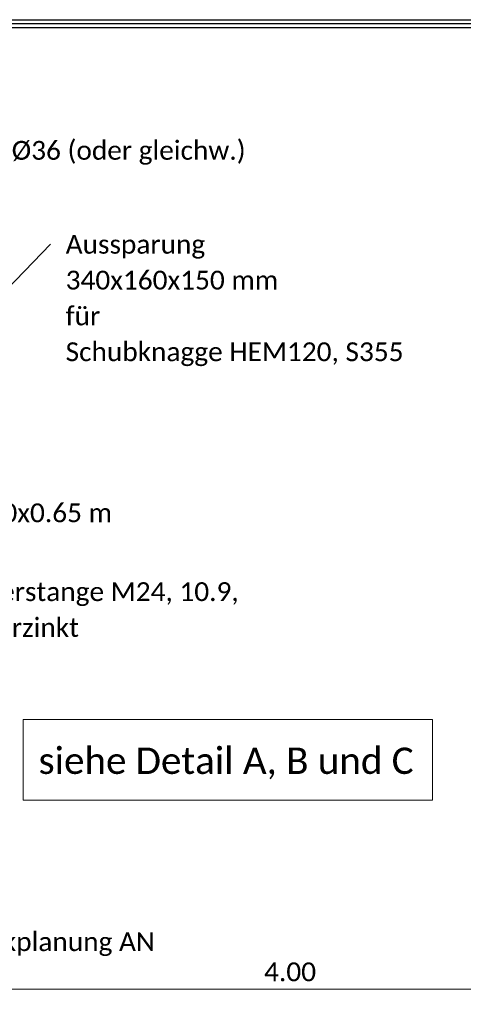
# Model space of a CAD drawing. Header units: metres. Extents: x -3 to 135, y -4 to 27.
# Tile 60 of 81: x 83.53 to 86.48, y -2.48 to 4.06. Entities that reach past the tile are written whole.
import ezdxf

# ---------------------------------------------------------------- set-up
doc = ezdxf.new("R2010")
doc.units = ezdxf.units.M
doc.linetypes.add('Verdeckt', pattern=[0.15, 0.1, -0.05])
for name, color, linetype, lineweight in [('A-ANNO-DIMS', 211, 'Continuous', 9), ('A-ANNO-DIMS-50', 211, 'Continuous', 9), ('S-BEAM', 12, 'Continuous', 35), ('S-BEAM-HDLN', 1, 'Verdeckt', 25), ('Text', 250, 'Continuous', 9)]:
    doc.layers.add(name, color=color, linetype=linetype, lineweight=lineweight)
doc.styles.add('Calibri_1', font='calibri.ttf', dxfattribs={"height": 0.125})
doc.styles.add('Calibri_4', font='calibri.ttf', dxfattribs={"height": 0.175})
doc.dimstyles.new('DIM25', dxfattribs={"dimscale": 0.3048, "dimtxt": 0.147169, "dimasz": 0.246063, "dimexe": 0.328084, "dimexo": 0.0625, "dimgap": 0.016404, "dimtad": 1, "dimrnd": 0.001, "dimzin": 0, "dimdsep": 46, "dimtxsty": 'Calibri_1', "dimblk1": 'OBLIQUE', "dimblk2": 'OBLIQUE', "dimsah": 1, "dimcen": 0.09, "dimdle": 0.328084, "dimadec": 0, "dimazin": 0, "dimtfac": 1, "dimtdec": 4, "dimtix": 1, "dimtmove": 0, "dimatfit": 3, "dimfxl": 0.656168, "dimfxlon": 1, "dimtvp": 1, "dimtolj": 1, "dimtzin": 0, "dimlwd": 18, "dimlwe": 18, "dimarcsym": 2})

# ---------------------------------------------------------------- blocks, each defined once
blk = doc.blocks.new('HEB Träger - HEB 500-1128531-1 - 1')
at = {"layer": 'S-BEAM', "lineweight": 25}
for p, q in [((26.7135, 4.0603), (34.4135, 4.0603)), ((34.4135, 4.0325), (26.7135, 4.0325)), ((34.4135, 4.0063), (26.7135, 4.0063))]:
    blk.add_line(p, q, dxfattribs=at)
blk = doc.blocks.new('DIMBLOCK134-1 - 1')
at = {"layer": 'A-ANNO-DIMS-50', "lineweight": 18}
for p, q in [((83.3309, -2.3844), (83.3309, -2.1844)), ((87.3309, -2.3844), (87.3309, -2.1844)), ((87.3309, -2.3844), (83.3309, -2.3844)), ((83.3309, -2.3844), (83.3309, -2.4844)), ((87.3309, -2.3844), (87.3309, -2.4844))]:
    blk.add_line(p, q, dxfattribs=at)
at = {"layer": 'A-ANNO-DIMS-50', "lineweight": 35}
for p, q in [((83.3309, -2.3844), (83.3684, -2.3469)), ((87.3309, -2.3844), (87.3684, -2.3469)), ((83.3309, -2.3844), (83.2934, -2.4219)), ((87.3309, -2.3844), (87.2934, -2.4219))]:
    blk.add_line(p, q, dxfattribs=at)
at = {"layer": 'A-ANNO-DIMS-50', "color": 0, "lineweight": 18, "insert": (85.1557, -2.2061), "char_height": 0.125, "width": 0.420292, "attachment_point": 1, "line_spacing_factor": 1.158048, "style": 'Calibri_1'}
blk.add_mtext('4.00', dxfattribs=at)
blk = doc.blocks.new('_Oblique')
at = {"color": 0, "linetype": 'ByBlock', "lineweight": -2}
blk.add_line((-0.5, -0.5), (0.5, 0.5), dxfattribs=at)

msp = doc.modelspace()

# ---------------------------------------------------------------- linework, layer by layer
at = {"layer": 'Text', "flags": 128}
msp.add_lwpolyline([(83.5552, -0.5902), (86.2754, -0.5902), (86.2754, -1.1274), (83.5552, -1.1274)], close=True, dxfattribs=at)

# ---------------------------------------------------------------- block references
at = {"layer": 'S-BEAM-HDLN'}
msp.add_blockref('HEB Träger - HEB 500-1128531-1 - 1', (54.7673, 0), dxfattribs=at)

# ---------------------------------------------------------------- texts
at = {"layer": 'Text', "color": 7, "char_height": 0.125, "attachment_point": 1, "style": 'Calibri_1', "bg_fill": 3, "box_fill_scale": 1.25, "bg_fill_color": 256, "bg_fill_true_color": 13158600, "bg_fill_transparency": 0}
for s, insert, width in [('Zugstab DETAN-S Ø36 (oder gleichw.) ', (82.0705, 3.2544), 3.647678), ('3.50x0.40x0.65 m', (82.7403, 0.845), 1.711603), ('analog Werkplanung AN', (82.5093, -2.0055), 2.328902)]:
    msp.add_mtext(s, dxfattribs=dict(at, insert=insert, width=width))
at = {"layer": 'Text', "color": 7, "attachment_point": 1}
for s, insert, char_height, width, style in [('Aussparung', (83.8369, 2.63), 0.125, 1.126371, 'Calibri_1'), ('340x160x150 mm', (83.8369, 2.3919), 0.125, 1.71962, 'Calibri_1'), ('für', (83.8369, 2.1537), 0.125, 0.280591, 'Calibri_1'), ('Schubknagge HEM120, S355', (83.8369, 1.9156), 0.125, 2.725738, 'Calibri_1'), ('4x Ankerstange M24, 10.9, ', (82.8708, 0.321), 0.125, 2.621518, 'Calibri_1'), ('feuerverzinkt', (82.8708, 0.0828), 0.125, 1.2827, 'Calibri_1'), ('siehe Detail A, B und C', (83.6568, -0.7781), 0.175, 3.046413, 'Calibri_4')]:
    msp.add_mtext(s, dxfattribs=dict(at, insert=insert, char_height=char_height, width=width, style=style))

# ---------------------------------------------------------------- next in the draw order: linework, layer by layer
at = {"layer": 'Text'}
msp.add_line((81.4016, 0.1498), (83.7353, 2.5675), dxfattribs=at)

# ---------------------------------------------------------------- next in the draw order: dimensions: what is measured, and where the dimension line sits
at = {"layer": 'A-ANNO-DIMS', "lineweight": 18}
dim = msp.add_linear_dim(base=(83.3309, -2.3844), p1=(87.3309, -2.1844), p2=(83.3309, -2.1844), dimstyle='DIM25', override={"dimpost": '<>', "dimfxl": 4}, dxfattribs=at)
dim.commit()
dim.dimension.update_dxf_attribs({"geometry": 'DIMBLOCK134-1 - 1', "text_midpoint": (85.3309, -2.3153)})

doc.saveas('drawing.dxf')
